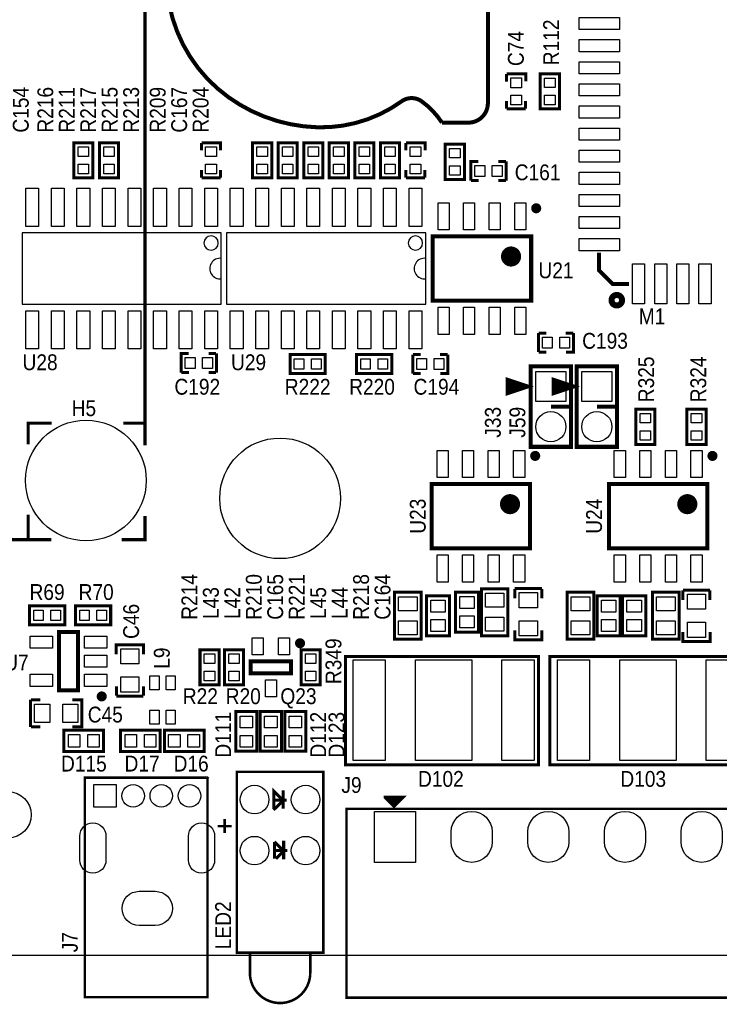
# Model space of a CAD drawing. Extents: x -2 to 286, y -2 to 81.
# Tile 2 of 8: x 36 to 71, y -2 to 47. Entities that reach past the tile are written whole.
import ezdxf
from ezdxf.enums import TextEntityAlignment as Align

# ---------------------------------------------------------------- set-up
doc = ezdxf.new("R2010")
doc.units = 0
doc.header["$MEASUREMENT"] = 0
for name, color, linetype in [('BG_OUTLINE', 6, 'CONTINUOUS'), ('BG_SILKSCREEN_TOP', 7, 'CONTINUOUS'), ('PG_SILKSCREEN_TOP', 7, 'CONTINUOUS'), ('PIN_TOP', 80, 'CONTINUOUS'), ('RD_SILKSCREEN_TOP', 2, 'CONTINUOUS')]:
    doc.layers.add(name, color=color, linetype=linetype)

msp = doc.modelspace()

# ---------------------------------------------------------------- linework, layer by layer
at = {"layer": 'BG_OUTLINE'}
msp.add_lwpolyline([(1.016, 0), (120.904, 0, 0.4142140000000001), (121.92, 1.016), (121.92, 80.21320000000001, 0.4142140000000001), (120.904, 81.2292), (1.016, 81.2292, 0.4142140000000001), (0, 80.21320000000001), (0, 1.016, 0.4142140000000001), (1.016, 0)], format="xyb", dxfattribs=at)
at = {"layer": 'BG_SILKSCREEN_TOP', "const_width": 0.1524}
for points in [[(48.4632, 8.1534), (48.9204, 7.6962), (48.5394, 7.315199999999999), (48.514, 7.315199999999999), (48.4886, 7.289799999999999), (48.4632, 7.315199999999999), (48.4632, 8.1534)], [(48.9204, 8.2042), (48.9204, 7.289799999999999)], [(48.4378, 7.721599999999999), (49.09819999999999, 7.721599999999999)], [(48.48872700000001, 5.645201), (48.945927, 5.188000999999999)], [(48.48872700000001, 4.807001), (48.48872700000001, 5.645201)], [(48.945927, 5.696000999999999), (48.945927, 4.781601)], [(48.463327, 5.213401), (49.123727, 5.213401)], [(48.945927, 5.188000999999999), (48.564927, 4.807001)]]:
    msp.add_lwpolyline(points, dxfattribs=at)
at = {"layer": 'PG_SILKSCREEN_TOP'}
for points, const_width in [([(42.052189, 25.364389), (42.052189, 71.628)], 0.1524), ([(60.026194, 43.84070499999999), (60.026194, 43.465699)], 0.150012), ([(60.02779499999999, 43.85180499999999), (60.977805, 43.85180499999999), (60.977805, 43.476799)], 0.150012), ([(62.65420500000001, 43.776798), (62.65420500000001, 42.101795), (61.704195, 42.101795), (61.704195, 43.85180499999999), (62.65420500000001, 43.85180499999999), (62.65420500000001, 43.776798)], 0.150012), ([(60.026194, 42.490695), (60.026194, 42.115689)], 0.150012), ([(60.02779499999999, 42.101795), (60.977805, 42.101795)], 0.150012), ([(60.97620500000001, 42.490695), (60.97620500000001, 42.115689)], 0.150012), ([(39.464005, 40.34779799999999), (39.464005, 38.672795), (38.513995, 38.672795), (38.513995, 40.42280499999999), (39.464005, 40.42280499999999), (39.464005, 40.34779799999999)], 0.150012), ([(40.73400499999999, 40.34779799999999), (40.73400499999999, 38.672795), (39.783995, 38.672795), (39.783995, 40.42280499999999), (40.73400499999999, 40.42280499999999), (40.73400499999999, 40.34779799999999)], 0.150012), ([(44.862394, 40.41170499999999), (44.862394, 40.036699)], 0.150012), ([(44.863995, 40.42280499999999), (45.81400499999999, 40.42280499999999), (45.81400499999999, 40.04779899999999)], 0.150012), ([(47.403995, 38.747802), (47.403995, 40.42280499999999), (48.354005, 40.42280499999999), (48.354005, 38.672795), (47.403995, 38.672795), (47.403995, 38.747802)], 0.150012), ([(48.673995, 38.747802), (48.673995, 40.42280499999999), (49.624005, 40.42280499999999), (49.624005, 38.672795), (48.673995, 38.672795), (48.673995, 38.747802)], 0.150012), ([(49.943995, 38.747802), (49.943995, 40.42280499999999), (50.89400499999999, 40.42280499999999), (50.89400499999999, 38.672795), (49.943995, 38.672795), (49.943995, 38.747802)], 0.150012), ([(51.213995, 38.747802), (51.213995, 40.42280499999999), (52.16400499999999, 40.42280499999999), (52.16400499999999, 38.672795), (51.213995, 38.672795), (51.213995, 38.747802)], 0.150012), ([(52.48399499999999, 38.747802), (52.48399499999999, 40.42280499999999), (53.43400500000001, 40.42280499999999), (53.43400500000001, 38.672795), (52.48399499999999, 38.672795), (52.48399499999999, 38.747802)], 0.150012), ([(53.753995, 38.747802), (53.753995, 40.42280499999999), (54.704005, 40.42280499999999), (54.704005, 38.672795), (53.753995, 38.672795), (53.753995, 38.747802)], 0.150012), ([(55.02239399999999, 40.41170499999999), (55.02239399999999, 40.036699)], 0.150012), ([(55.02399499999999, 40.42280499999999), (55.974005, 40.42280499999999), (55.974005, 40.04779899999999)], 0.150012), ([(57.929805, 40.27159799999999), (57.929805, 38.596595), (56.97979499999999, 38.596595), (56.97979499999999, 40.346605), (57.929805, 40.346605), (57.929805, 40.27159799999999)], 0.150012), ([(58.256195, 38.539395), (58.256195, 39.489405), (58.631201, 39.489405)], 0.150012), ([(59.617305, 39.487805), (59.992311, 39.487805)], 0.150012), ([(60.006205, 38.539395), (60.006205, 39.489405)], 0.150012), ([(44.862394, 39.061695), (44.862394, 38.686689)], 0.150012), ([(44.863995, 38.672795), (45.81400499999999, 38.672795)], 0.150012), ([(45.81240499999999, 39.061695), (45.81240499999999, 38.686689)], 0.150012), ([(55.02239399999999, 39.061695), (55.02239399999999, 38.686689)], 0.150012), ([(55.02399499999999, 38.672795), (55.974005, 38.672795)], 0.150012), ([(55.972405, 39.061695), (55.972405, 38.686689)], 0.150012), ([(58.26729499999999, 38.537794), (58.642301, 38.537794)], 0.150012), ([(59.617305, 38.537794), (59.992311, 38.537794)], 0.150012), ([(56.350992, 35.762997), (61.251008, 35.762997), (61.251008, 32.563003), (56.350992, 32.563003), (56.350992, 35.762997)], 0.2), ([(64.6176, 34.9504), (64.6176, 34.0868), (65.3034, 33.401), (66.1162, 33.401)], 0.2), ([(61.60899499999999, 30.955005), (61.60899499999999, 30.004995)], 0.150012), ([(61.99789499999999, 30.956606), (61.622889, 30.956606)], 0.150012), ([(63.347905, 30.956606), (62.97289899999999, 30.956606)], 0.150012), ([(63.35900500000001, 30.955005), (63.35900500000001, 30.004995), (62.98399899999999, 30.004995)], 0.150012), ([(43.854395, 28.988995), (43.854395, 29.939005), (44.229401, 29.939005)], 0.150012), ([(45.215505, 29.937405), (45.590511, 29.937405)], 0.150012), ([(45.604405, 28.988995), (45.604405, 29.939005)], 0.150012), ([(50.939598, 28.938195), (49.26459499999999, 28.938195), (49.26459499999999, 29.888205), (51.01460499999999, 29.888205), (51.01460499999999, 28.938195), (50.939598, 28.938195)], 0.150012), ([(52.641602, 29.888205), (54.316605, 29.888205), (54.316605, 28.938195), (52.56659499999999, 28.938195), (52.56659499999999, 29.888205), (52.641602, 29.888205)], 0.150012), ([(55.360595, 29.888205), (55.360595, 28.938195)], 0.150012), ([(55.74949499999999, 29.889806), (55.37448900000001, 29.889806)], 0.150012), ([(57.09950500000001, 29.889806), (56.724499, 29.889806)], 0.150012), ([(57.11060500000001, 29.888205), (57.11060500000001, 28.938195), (56.735599, 28.938195)], 0.150012), ([(61.99789499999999, 30.006595), (61.622889, 30.006595)], 0.150012), ([(61.23000199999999, 29.295598), (61.23000199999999, 25.295606), (63.22999799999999, 25.295606), (63.22999799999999, 29.295598), (61.23000199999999, 29.295598)], 0.199898), ([(63.516002, 29.295598), (63.516002, 25.295606), (65.515998, 25.295606), (65.515998, 29.295598), (63.516002, 29.295598)], 0.199898), ([(43.865495, 28.987394), (44.240501, 28.987394)], 0.150012), ([(45.215505, 28.987394), (45.590511, 28.987394)], 0.150012), ([(55.74949499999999, 28.939795), (55.37448900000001, 28.939795)], 0.150012), ([(61.07988800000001, 28.2956), (60.07989, 27.962606), (60.07989, 28.628594), (61.07988800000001, 28.2956)], 0.199898), ([(61.07988800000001, 28.2956), (60.07989, 28.428696)], 0.199898), ([(63.365888, 28.2956), (62.36589, 27.962606), (62.36589, 28.628594), (63.365888, 28.2956)], 0.199898), ([(63.365888, 28.2956), (62.36589, 28.428696)], 0.199898), ([(61.07988800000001, 28.2956), (60.07989, 28.228493)], 0.199898), ([(61.07988800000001, 28.2956), (60.07989, 28.028595)], 0.199898), ([(63.365888, 28.2956), (62.36589, 28.228493)], 0.199898), ([(63.365888, 28.2956), (62.36589, 28.028595)], 0.199898), ([(62.22999999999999, 27.295602), (63.22999799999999, 27.295602)], 0.199898), ([(64.516, 27.295602), (65.515998, 27.295602)], 0.199898), ([(67.40400499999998, 27.088998), (67.40400499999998, 25.413995), (66.45399499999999, 25.413995), (66.45399499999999, 27.164005), (67.40400499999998, 27.164005), (67.40400499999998, 27.088998)], 0.150012), ([(69.944005, 27.088998), (69.944005, 25.413995), (68.993995, 25.413995), (68.993995, 27.164005), (69.944005, 27.164005), (69.944005, 27.088998)], 0.150012), ([(37.419305, 26.477011), (36.250905, 26.477011), (36.250905, 25.415189)], 0.1524), ([(42.052189, 26.477011), (40.977795, 26.477011)], 0.1524), ([(56.300192, 23.443997), (61.20020799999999, 23.443997), (61.20020799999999, 20.244003), (56.300192, 20.244003), (56.300192, 23.443997)], 0.2), ([(65.11399200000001, 23.443997), (70.01400799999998, 23.443997), (70.01400799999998, 20.244003), (65.11399200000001, 20.244003), (65.11399200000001, 23.443997)], 0.2), ([(36.250905, 21.922689), (36.250905, 20.678089)], 0.1524), ([(40.88640499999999, 20.678089), (42.052189, 20.678089), (42.052189, 21.8567)], 0.1524), ([(16.715689, 20.678089), (37.393905, 20.678089)], 0.1524), ([(55.7784, 17.9324), (55.7784, 15.7226), (54.45759999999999, 15.7226), (54.45759999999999, 18.0594), (55.7784, 18.0594), (55.7784, 17.9324)], 0.150012), ([(58.639405, 17.993792), (58.639405, 16.068802), (57.48939499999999, 16.068802), (57.48939499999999, 18.068798), (58.639405, 18.068798), (58.639405, 17.743805)], 0.150012), ([(58.77559999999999, 16.0274), (58.77559999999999, 18.2372), (60.0964, 18.2372), (60.0964, 15.9004), (58.77559999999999, 15.9004), (58.77559999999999, 16.0274)], 0.150012), ([(60.43269599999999, 18.227192), (60.43269599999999, 17.752212)], 0.150012), ([(60.437395, 18.242204), (61.787405, 18.242204)], 0.150012), ([(61.78270600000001, 17.752212), (61.78270600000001, 18.227192)], 0.150012), ([(64.3636, 17.9324), (64.3636, 15.7226), (63.0428, 15.7226), (63.0428, 18.0594), (64.3636, 18.0594), (64.3636, 17.9324)], 0.150012), ([(67.2846, 15.8496), (67.2846, 18.0594), (68.6054, 18.0594), (68.6054, 15.7226), (67.2846, 15.7226), (67.2846, 15.8496)], 0.150012), ([(68.789296, 18.150992), (68.789296, 17.676012)], 0.150012), ([(68.793995, 18.166004), (70.144005, 18.166004)], 0.150012), ([(70.139306, 17.676012), (70.139306, 18.150992)], 0.150012), ([(57.191605, 17.815992), (57.191605, 15.891002), (56.04159499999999, 15.891002), (56.04159499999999, 17.890998), (57.191605, 17.890998), (57.191605, 17.566005)], 0.150012), ([(65.675205, 17.815992), (65.675205, 15.891002), (64.525195, 15.891002), (64.525195, 17.890998), (65.675205, 17.890998), (65.675205, 17.566005)], 0.150012), ([(66.945205, 17.815992), (66.945205, 15.891002), (65.79519499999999, 15.891002), (65.79519499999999, 17.890998), (66.945205, 17.890998), (66.945205, 17.566005)], 0.150012), ([(36.385602, 17.391405), (38.060605, 17.391405), (38.060605, 16.441395), (36.310595, 16.441395), (36.310595, 17.391405), (36.385602, 17.391405)], 0.150012), ([(40.27159799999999, 16.441395), (38.596595, 16.441395), (38.596595, 17.391405), (40.346605, 17.391405), (40.346605, 16.441395), (40.27159799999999, 16.441395)], 0.150012), ([(38.727405, 16.08041), (38.727405, 13.18039), (37.777395, 13.18039), (37.777395, 16.08041), (38.727405, 16.08041)], 0.2), ([(60.437395, 16.167202), (60.437395, 15.692196), (61.787405, 15.692196), (61.787405, 16.167202)], 0.150012), ([(68.793995, 16.091002), (68.793995, 15.615996), (70.144005, 15.615996), (70.144005, 16.091002)], 0.150012), ([(41.975405, 14.973198), (41.975405, 15.448204), (40.625395, 15.448204), (40.625395, 14.973198)], 0.150012), ([(45.737805, 15.125598), (45.737805, 13.450595), (44.787795, 13.450595), (44.787795, 15.200605), (45.737805, 15.200605), (45.737805, 15.125598)], 0.150012), ([(46.957005, 15.125598), (46.957005, 13.450595), (46.006995, 13.450595), (46.006995, 15.200605), (46.957005, 15.200605), (46.957005, 15.125598)], 0.150012), ([(50.767005, 15.125598), (50.767005, 13.450595), (49.816995, 13.450595), (49.816995, 15.200605), (50.767005, 15.200605), (50.767005, 15.125598)], 0.150012), ([(47.310802, 14.625599), (49.310798, 14.625599), (49.310798, 14.025601), (47.310802, 14.025601), (47.310802, 14.625599)], 0.2), ([(52.0192, 9.4742), (61.6204, 9.4742), (61.6204, 14.859), (52.0192, 14.859), (52.0192, 9.4742)], 0.150089), ([(62.1792, 9.4742), (71.7804, 9.4742), (71.7804, 14.859), (62.1792, 14.859), (62.1792, 9.4742)], 0.150089), ([(40.630094, 13.388188), (40.630094, 12.913208)], 0.150012), ([(41.980104, 12.913208), (41.980104, 13.388188)], 0.150012), ([(36.36779600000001, 11.364595), (36.36779600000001, 12.714605)], 0.150012), ([(36.857788, 12.709906), (36.382808, 12.709906)], 0.150012), ([(38.442798, 11.364595), (38.917804, 11.364595), (38.917804, 12.714605), (38.442798, 12.714605)], 0.150012), ([(41.975405, 12.898196), (40.625395, 12.898196)], 0.150012), ([(46.56660699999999, 10.200208), (46.56660699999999, 12.125198), (47.616593, 12.125198), (47.616593, 10.150196), (46.56660699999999, 10.150196), (46.56660699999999, 10.200208)], 0.150012), ([(47.785807, 10.200208), (47.785807, 12.125198), (48.835793, 12.125198), (48.835793, 10.150196), (47.785807, 10.150196), (47.785807, 10.200208)], 0.150012), ([(49.005007, 10.200208), (49.005007, 12.125198), (50.054993, 12.125198), (50.054993, 10.150196), (49.005007, 10.150196), (49.005007, 10.200208)], 0.150012), ([(36.382808, 11.359896), (36.857788, 11.359896)], 0.150012), ([(39.939392, 10.143007), (38.014402, 10.143007), (38.014402, 11.192993), (39.989404, 11.192993), (39.989404, 10.143007), (39.939392, 10.143007)], 0.150012), ([(42.758792, 10.143007), (40.83380199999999, 10.143007), (40.83380199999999, 11.192993), (42.808804, 11.192993), (42.808804, 10.143007), (42.758792, 10.143007)], 0.150012), ([(43.067808, 11.192993), (44.992798, 11.192993), (44.992798, 10.143007), (43.017796, 10.143007), (43.017796, 11.192993), (43.067808, 11.192993)], 0.150012), ([(39.0652, 8.839199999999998), (39.0652, -2.0828), (45.16119999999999, -2.0828), (45.16119999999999, 8.831301), (45.163994, 8.834095), (45.158889, 8.839199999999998), (39.0652, 8.839199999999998)], 0.127), ([(46.61789, 0.127), (46.61789, 9.127007), (50.91810999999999, 9.127007), (50.91810999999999, 0.127), (46.61789, 0.127)], 0.127), ([(54.1528, 7.6962), (54.4322, 7.4168), (54.8894, 7.873999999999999), (54.0004, 7.873999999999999), (54.0004, 7.8486), (54.1528, 7.6962), (54.2036, 7.746999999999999), (54.2036, 7.7724), (54.6608, 7.7724), (54.4322, 7.5438), (54.2544, 7.721599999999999), (54.4322, 7.721599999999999), (54.48299999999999, 7.670799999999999)], 0.150089), ([(52.07, 7.289799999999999), (52.07, -2.1082), (98.80600000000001, -2.1082), (98.80600000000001, 7.289799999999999), (52.07, 7.289799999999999)], 0.127), ([(45.66790499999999, 6.426987), (46.36800499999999, 6.426987)], 0.127), ([(46.017891, 6.077001), (46.017891, 6.776999)], 0.127), ([(47.267901, -0.8729979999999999), (47.267901, 0.127)], 0.127)]:
    msp.add_lwpolyline(points, dxfattribs=dict(at, const_width=const_width))
for points, const_width in [([(43.126711, 48.6918, 0.241056), (46.197495, 42.692295, 0.149983), (50.617095, 41.191205, 0.165562), (54.80809499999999, 42.48149999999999, -0.32438), (55.808905, 42.48149999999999, -0.091555), (56.817311, 41.422295), (58.12789999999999, 41.422295, 0.4256700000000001), (59.09820500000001, 42.4307), (59.09820500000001, 54.9529, 0.4256700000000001), (58.12789999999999, 55.96130500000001), (56.817311, 55.96130500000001, -0.012062), (55.808905, 54.9021, -0.414642), (54.80809499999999, 54.9021, 0.246616), (50.617095, 56.19239499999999, 0.071285), (46.197495, 54.69130500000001, 0.28245), (43.126711, 49.692611)], 0.200711), ([(61.625988, 37.162994, 1.000048), (61.376001, 37.162994, 0.999952), (61.625988, 37.162994)], 0.250012), ([(60.500997, 34.762999, 1.000005), (60.000998, 34.762999, 0.999995), (60.500997, 34.762999)], 0.499999), ([(65.768118, 32.5882, 1), (65.245082, 32.5882, 1), (65.768118, 32.5882)], 0.299999), ([(61.575188, 24.843994, 1.000048), (61.325201, 24.843994, 0.999952), (61.575188, 24.843994)], 0.250012), ([(70.388988, 24.843994, 1.000048), (70.139001, 24.843994, 0.999952), (70.388988, 24.843994)], 0.250012), ([(60.450197, 22.443999, 1.000005), (59.950198, 22.443999, 0.999995), (60.450197, 22.443999)], 0.499999), ([(69.26397099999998, 22.443999, 1.000005), (68.764023, 22.443999, 0.999995), (69.26397099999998, 22.443999)], 0.499999), ([(49.885778, 15.525598, 1.000018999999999), (49.635816, 15.525598, 0.9999809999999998), (49.885778, 15.525598)], 0.250012), ([(40.027403, 12.880391, 0.9999719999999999), (39.77739099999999, 12.880416, 1.000028), (40.027403, 12.880391)], 0.250012), ([(50.26809899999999, 0.127), (50.26809899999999, -0.8729979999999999, -1), (47.267901, -0.8729979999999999)], 0.127)]:
    msp.add_lwpolyline(points, format="xyb", dxfattribs=dict(at, const_width=const_width))
for points in [[(45.847, 35.941), (35.941, 35.941), (35.941, 32.385), (45.847, 32.385), (45.847, 35.941)], [(56.00699999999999, 35.941), (46.101, 35.941), (46.101, 32.385), (56.00699999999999, 32.385), (56.00699999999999, 35.941)]]:
    msp.add_lwpolyline(points, dxfattribs=at)
for points in [[(45.6946, 35.433, 1), (44.9834, 35.433, 1), (45.6946, 35.433)], [(55.8546, 35.433, 1), (55.1434, 35.433, 1), (55.8546, 35.433)], [(45.847, 34.671, 1.132781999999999), (45.847, 33.655)], [(56.00699999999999, 34.671, 1.132781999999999), (56.00699999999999, 33.655)]]:
    msp.add_lwpolyline(points, format="xyb", dxfattribs=at)
at = {"layer": 'PIN_TOP'}
for points in [[(65.64299799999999, 46.052105), (63.643002, 46.052105), (63.643002, 46.652104), (65.64299799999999, 46.652104)], [(65.64299799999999, 44.952107), (63.643002, 44.952107), (63.643002, 45.552106), (65.64299799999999, 45.552106)], [(65.64299799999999, 43.852109), (63.643002, 43.852109), (63.643002, 44.452108), (65.64299799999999, 44.452108)], [(60.232798, 43.161788), (60.232798, 43.65178), (60.772802, 43.65178), (60.772802, 43.161788)], [(61.919206, 43.171796), (61.919206, 43.641797), (62.43919399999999, 43.641797), (62.43919399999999, 43.171796)], [(65.64299799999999, 42.752112), (63.643002, 42.752112), (63.643002, 43.35211), (65.64299799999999, 43.35211)], [(60.232798, 42.301795), (60.232798, 42.791786), (60.772802, 42.791786), (60.772802, 42.301795)], [(61.919206, 42.31180300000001), (61.919206, 42.781804), (62.43919399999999, 42.781804), (62.43919399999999, 42.31180300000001)], [(65.64299799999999, 41.652088), (63.643002, 41.652088), (63.643002, 42.252087), (65.64299799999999, 42.252087)], [(65.64299799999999, 40.55209099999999), (63.643002, 40.55209099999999), (63.643002, 41.152089), (65.64299799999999, 41.152089)], [(38.729006, 39.74279600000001), (38.729006, 40.212797), (39.24899400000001, 40.212797), (39.24899400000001, 39.74279600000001)], [(39.999006, 39.74279600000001), (39.999006, 40.212797), (40.51899399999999, 40.212797), (40.51899399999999, 39.74279600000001)], [(45.068998, 39.732788), (45.068998, 40.22278), (45.609002, 40.22278), (45.609002, 39.732788)], [(48.138994, 40.212797), (48.138994, 39.74279600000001), (47.61900599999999, 39.74279600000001), (47.61900599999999, 40.212797)], [(49.408994, 40.212797), (49.408994, 39.74279600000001), (48.889006, 39.74279600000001), (48.889006, 40.212797)], [(50.678994, 40.212797), (50.678994, 39.74279600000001), (50.159006, 39.74279600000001), (50.159006, 40.212797)], [(51.948994, 40.212797), (51.948994, 39.74279600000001), (51.429006, 39.74279600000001), (51.429006, 40.212797)], [(53.21899399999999, 40.212797), (53.21899399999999, 39.74279600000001), (52.699006, 39.74279600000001), (52.699006, 40.212797)], [(54.48899399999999, 40.212797), (54.48899399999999, 39.74279600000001), (53.96900600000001, 39.74279600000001), (53.96900600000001, 40.212797)], [(55.228998, 39.732788), (55.228998, 40.22278), (55.769002, 40.22278), (55.769002, 39.732788)], [(57.194806, 39.66659600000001), (57.194806, 40.13659699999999), (57.714794, 40.13659699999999), (57.714794, 39.66659600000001)], [(65.64299799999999, 39.452093), (63.643002, 39.452093), (63.643002, 40.052092), (65.64299799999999, 40.052092)], [(38.729006, 38.882803), (38.729006, 39.352804), (39.24899400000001, 39.352804), (39.24899400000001, 38.882803)], [(39.999006, 38.882803), (39.999006, 39.352804), (40.51899399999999, 39.352804), (40.51899399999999, 38.882803)], [(45.068998, 38.872795), (45.068998, 39.362786), (45.609002, 39.362786), (45.609002, 38.872795)], [(48.138994, 39.352804), (48.138994, 38.882803), (47.61900599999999, 38.882803), (47.61900599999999, 39.352804)], [(49.408994, 39.352804), (49.408994, 38.882803), (48.889006, 38.882803), (48.889006, 39.352804)], [(50.678994, 39.352804), (50.678994, 38.882803), (50.159006, 38.882803), (50.159006, 39.352804)], [(51.948994, 39.352804), (51.948994, 38.882803), (51.429006, 38.882803), (51.429006, 39.352804)], [(53.21899399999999, 39.352804), (53.21899399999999, 38.882803), (52.699006, 38.882803), (52.699006, 39.352804)], [(54.48899399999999, 39.352804), (54.48899399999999, 38.882803), (53.96900600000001, 38.882803), (53.96900600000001, 39.352804)], [(55.228998, 38.872795), (55.228998, 39.362786), (55.769002, 39.362786), (55.769002, 38.872795)], [(57.194806, 38.806603), (57.194806, 39.276604), (57.714794, 39.276604), (57.714794, 38.806603)], [(58.946199, 38.744398), (58.45620799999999, 38.744398), (58.45620799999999, 39.284402), (58.946199, 39.284402)], [(59.806192, 38.744398), (59.31620099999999, 38.744398), (59.31620099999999, 39.284402), (59.806192, 39.284402)], [(65.64299799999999, 38.352095), (63.643002, 38.352095), (63.643002, 38.952094), (65.64299799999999, 38.952094)], [(36.7665, 38.1635), (36.7665, 36.2585), (36.1315, 36.2585), (36.1315, 38.1635)], [(38.0365, 38.1635), (38.0365, 36.2585), (37.4015, 36.2585), (37.4015, 38.1635)], [(39.3065, 38.1635), (39.3065, 36.2585), (38.6715, 36.2585), (38.6715, 38.1635)], [(40.5765, 38.1635), (40.5765, 36.2585), (39.9415, 36.2585), (39.9415, 38.1635)], [(41.8465, 38.1635), (41.8465, 36.2585), (41.2115, 36.2585), (41.2115, 38.1635)], [(43.1165, 38.1635), (43.1165, 36.2585), (42.48149999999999, 36.2585), (42.48149999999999, 38.1635)], [(44.38649999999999, 38.1635), (44.38649999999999, 36.2585), (43.7515, 36.2585), (43.7515, 38.1635)], [(45.6565, 38.1635), (45.6565, 36.2585), (45.0215, 36.2585), (45.0215, 38.1635)], [(46.92649999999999, 38.1635), (46.92649999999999, 36.2585), (46.2915, 36.2585), (46.2915, 38.1635)], [(48.1965, 38.1635), (48.1965, 36.2585), (47.5615, 36.2585), (47.5615, 38.1635)], [(49.4665, 38.1635), (49.4665, 36.2585), (48.8315, 36.2585), (48.8315, 38.1635)], [(50.7365, 38.1635), (50.7365, 36.2585), (50.1015, 36.2585), (50.1015, 38.1635)], [(52.0065, 38.1635), (52.0065, 36.2585), (51.3715, 36.2585), (51.3715, 38.1635)], [(53.2765, 38.1635), (53.2765, 36.2585), (52.6415, 36.2585), (52.6415, 38.1635)], [(54.5465, 38.1635), (54.5465, 36.2585), (53.91149999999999, 36.2585), (53.91149999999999, 38.1635)], [(55.81649999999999, 38.1635), (55.81649999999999, 36.2585), (55.1815, 36.2585), (55.1815, 38.1635)], [(65.64299799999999, 37.252097), (63.643002, 37.252097), (63.643002, 37.852096), (65.64299799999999, 37.852096)], [(56.62099399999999, 37.438), (57.17100600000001, 37.438), (57.17100600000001, 36.08799000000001), (56.62099399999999, 36.08799000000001)], [(57.89099399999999, 37.438), (58.441006, 37.438), (58.441006, 36.08799000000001), (57.89099399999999, 36.08799000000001)], [(59.160994, 37.438), (59.711006, 37.438), (59.711006, 36.08799000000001), (59.160994, 36.08799000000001)], [(60.43099399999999, 37.438), (60.98100600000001, 37.438), (60.98100600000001, 36.08799000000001), (60.43099399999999, 36.08799000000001)], [(65.64299799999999, 36.152099), (63.643002, 36.152099), (63.643002, 36.752098), (65.64299799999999, 36.752098)], [(65.64299799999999, 35.052102), (63.643002, 35.052102), (63.643002, 35.6521), (65.64299799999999, 35.6521)], [(66.291892, 32.401002), (66.291892, 34.400998), (66.891891, 34.400998), (66.891891, 32.401002)], [(67.39189, 32.401002), (67.39189, 34.400998), (67.991888, 34.400998), (67.991888, 32.401002)], [(68.491913, 32.401002), (68.491913, 34.400998), (69.091912, 34.400998), (69.091912, 32.401002)], [(69.591911, 32.401002), (69.591911, 34.400998), (70.191909, 34.400998), (70.191909, 32.401002)], [(36.7665, 32.0675), (36.7665, 30.1625), (36.1315, 30.1625), (36.1315, 32.0675)], [(38.0365, 32.0675), (38.0365, 30.1625), (37.4015, 30.1625), (37.4015, 32.0675)], [(39.3065, 32.0675), (39.3065, 30.1625), (38.6715, 30.1625), (38.6715, 32.0675)], [(40.5765, 32.0675), (40.5765, 30.1625), (39.9415, 30.1625), (39.9415, 32.0675)], [(41.8465, 32.0675), (41.8465, 30.1625), (41.2115, 30.1625), (41.2115, 32.0675)], [(43.1165, 32.0675), (43.1165, 30.1625), (42.48149999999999, 30.1625), (42.48149999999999, 32.0675)], [(44.38649999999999, 32.0675), (44.38649999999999, 30.1625), (43.7515, 30.1625), (43.7515, 32.0675)], [(45.6565, 32.0675), (45.6565, 30.1625), (45.0215, 30.1625), (45.0215, 32.0675)], [(46.92649999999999, 32.0675), (46.92649999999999, 30.1625), (46.2915, 30.1625), (46.2915, 32.0675)], [(48.1965, 32.0675), (48.1965, 30.1625), (47.5615, 30.1625), (47.5615, 32.0675)], [(49.4665, 32.0675), (49.4665, 30.1625), (48.8315, 30.1625), (48.8315, 32.0675)], [(50.7365, 32.0675), (50.7365, 30.1625), (50.1015, 30.1625), (50.1015, 32.0675)], [(52.0065, 32.0675), (52.0065, 30.1625), (51.3715, 30.1625), (51.3715, 32.0675)], [(53.2765, 32.0675), (53.2765, 30.1625), (52.6415, 30.1625), (52.6415, 32.0675)], [(54.5465, 32.0675), (54.5465, 30.1625), (53.91149999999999, 30.1625), (53.91149999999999, 32.0675)], [(55.81649999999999, 32.0675), (55.81649999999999, 30.1625), (55.1815, 30.1625), (55.1815, 32.0675)], [(56.62099399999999, 32.23801), (57.17100600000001, 32.23801), (57.17100600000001, 30.888), (56.62099399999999, 30.888)], [(57.89099399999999, 32.23801), (58.441006, 32.23801), (58.441006, 30.888), (57.89099399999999, 30.888)], [(59.160994, 32.23801), (59.711006, 32.23801), (59.711006, 30.888), (59.160994, 30.888)], [(60.43099399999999, 32.23801), (60.98100600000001, 32.23801), (60.98100600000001, 30.888), (60.43099399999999, 30.888)], [(61.80900799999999, 30.750002), (62.298999, 30.750002), (62.298999, 30.209998), (61.80900799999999, 30.209998)], [(62.669001, 30.750002), (63.158992, 30.750002), (63.158992, 30.209998), (62.669001, 30.209998)], [(44.54439899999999, 29.193998), (44.054408, 29.193998), (44.054408, 29.734002), (44.54439899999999, 29.734002)], [(45.404392, 29.193998), (44.914401, 29.193998), (44.914401, 29.734002), (45.404392, 29.734002)], [(49.474603, 29.673194), (49.944604, 29.673194), (49.944604, 29.153206), (49.474603, 29.153206)], [(50.334596, 29.673194), (50.80459699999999, 29.673194), (50.80459699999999, 29.153206), (50.334596, 29.153206)], [(53.246604, 29.153206), (52.776603, 29.153206), (52.776603, 29.673194), (53.246604, 29.673194)], [(54.106597, 29.153206), (53.636596, 29.153206), (53.636596, 29.673194), (54.106597, 29.673194)], [(55.560608, 29.683202), (56.050599, 29.683202), (56.050599, 29.143198), (55.560608, 29.143198)], [(56.420601, 29.683202), (56.910592, 29.683202), (56.910592, 29.143198), (56.420601, 29.143198)], [(61.479455, 29.046145), (62.98054499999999, 29.046145), (62.98054499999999, 27.545055), (61.479455, 27.545055)], [(63.765455, 29.046145), (65.266545, 29.046145), (65.266545, 27.545055), (63.765455, 27.545055)], [(66.66900600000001, 26.483996), (66.66900600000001, 26.953997), (67.188994, 26.953997), (67.188994, 26.483996)], [(69.209006, 26.483996), (69.209006, 26.953997), (69.728994, 26.953997), (69.728994, 26.483996)], [(66.66900600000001, 25.624003), (66.66900600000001, 26.094004), (67.188994, 26.094004), (67.188994, 25.624003)], [(69.209006, 25.624003), (69.209006, 26.094004), (69.728994, 26.094004), (69.728994, 25.624003)], [(56.57019399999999, 25.119), (57.120206, 25.119), (57.120206, 23.76899), (56.57019399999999, 23.76899)], [(57.840194, 25.119), (58.39020600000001, 25.119), (58.39020600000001, 23.76899), (57.840194, 23.76899)], [(59.11019399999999, 25.119), (59.660206, 25.119), (59.660206, 23.76899), (59.11019399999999, 23.76899)], [(60.38019399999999, 25.119), (60.930206, 25.119), (60.930206, 23.76899), (60.38019399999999, 23.76899)], [(65.383994, 25.119), (65.93400600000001, 25.119), (65.93400600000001, 23.76899), (65.383994, 23.76899)], [(66.653994, 25.119), (67.204006, 25.119), (67.204006, 23.76899), (66.653994, 23.76899)], [(67.923994, 25.119), (68.474006, 25.119), (68.474006, 23.76899), (67.923994, 23.76899)], [(69.19399399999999, 25.119), (69.744006, 25.119), (69.744006, 23.76899), (69.19399399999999, 23.76899)], [(56.57019399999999, 19.91901), (57.120206, 19.91901), (57.120206, 18.569), (56.57019399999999, 18.569)], [(57.840194, 19.91901), (58.39020600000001, 19.91901), (58.39020600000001, 18.569), (57.840194, 18.569)], [(59.11019399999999, 19.91901), (59.660206, 19.91901), (59.660206, 18.569), (59.11019399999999, 18.569)], [(60.38019399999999, 19.91901), (60.930206, 19.91901), (60.930206, 18.569), (60.38019399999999, 18.569)], [(65.383994, 19.91901), (65.93400600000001, 19.91901), (65.93400600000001, 18.569), (65.383994, 18.569)], [(66.653994, 19.91901), (67.204006, 19.91901), (67.204006, 18.569), (66.653994, 18.569)], [(67.923994, 19.91901), (68.474006, 19.91901), (68.474006, 18.569), (67.923994, 18.569)], [(69.19399399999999, 19.91901), (69.744006, 19.91901), (69.744006, 18.569), (69.19399399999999, 18.569)], [(54.65800600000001, 17.140987), (54.65800600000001, 17.840985), (55.577994, 17.840985), (55.577994, 17.140987)], [(56.256606, 17.076014), (56.256606, 17.666005), (56.97659399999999, 17.666005), (56.97659399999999, 17.076014)], [(57.704406, 17.253814), (57.704406, 17.843805), (58.42439399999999, 17.843805), (58.42439399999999, 17.253814)], [(59.89599399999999, 18.018798), (59.89599399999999, 17.318799), (58.976006, 17.318799), (58.976006, 18.018798)], [(61.562399, 18.042204), (61.562399, 17.292193), (60.662401, 17.292193), (60.662401, 18.042204)], [(63.243206, 17.140987), (63.243206, 17.840985), (64.16319399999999, 17.840985), (64.16319399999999, 17.140987)], [(64.740206, 17.076014), (64.740206, 17.666005), (65.460194, 17.666005), (65.460194, 17.076014)], [(66.01020600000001, 17.076014), (66.01020600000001, 17.666005), (66.730194, 17.666005), (66.730194, 17.076014)], [(68.40499399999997, 17.840998), (68.40499399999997, 17.141), (67.48500599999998, 17.141), (67.48500599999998, 17.840998)], [(69.91899899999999, 17.966004), (69.91899899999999, 17.215993), (69.019001, 17.215993), (69.019001, 17.966004)], [(36.990604, 16.656406), (36.520603, 16.656406), (36.520603, 17.176394), (36.990604, 17.176394)], [(37.850597, 16.656406), (37.38059600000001, 16.656406), (37.38059600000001, 17.176394), (37.850597, 17.176394)], [(38.806603, 17.176394), (39.276604, 17.176394), (39.276604, 16.656406), (38.806603, 16.656406)], [(39.66659600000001, 17.176394), (40.13659699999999, 17.176394), (40.13659699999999, 16.656406), (39.66659600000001, 16.656406)], [(56.256606, 16.115995), (56.256606, 16.705986), (56.97659399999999, 16.705986), (56.97659399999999, 16.115995)], [(57.704406, 16.293795), (57.704406, 16.883786), (58.42439399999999, 16.883786), (58.42439399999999, 16.293795)], [(59.89599399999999, 16.8188), (59.89599399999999, 16.118802), (58.976006, 16.118802), (58.976006, 16.8188)], [(64.740206, 16.115995), (64.740206, 16.705986), (65.460194, 16.705986), (65.460194, 16.115995)], [(66.01020600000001, 16.115995), (66.01020600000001, 16.705986), (66.730194, 16.705986), (66.730194, 16.115995)], [(54.65800600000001, 15.940989), (54.65800600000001, 16.640988), (55.577994, 16.640988), (55.577994, 15.940989)], [(61.562399, 16.642207), (61.562399, 15.892196), (60.662401, 15.892196), (60.662401, 16.642207)], [(63.243206, 15.940989), (63.243206, 16.640988), (64.16319399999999, 16.640988), (64.16319399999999, 15.940989)], [(68.40499399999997, 16.641001), (68.40499399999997, 15.941002), (67.48500599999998, 15.941002), (67.48500599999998, 16.641001)], [(69.91899899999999, 16.566007), (69.91899899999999, 15.815996), (69.019001, 15.815996), (69.019001, 16.566007)], [(37.452389, 15.88041), (37.452389, 15.280411), (36.352391, 15.280411), (36.352391, 15.88041)], [(40.15240900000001, 15.88041), (40.15240900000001, 15.280411), (39.052411, 15.280411), (39.052411, 15.88041)], [(47.385783, 15.800616), (47.935794, 15.800616), (47.935794, 14.950605), (47.385783, 14.950605)], [(48.685806, 15.800616), (49.23581699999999, 15.800616), (49.23581699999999, 14.950605), (48.685806, 14.950605)], [(40.850388, 14.498193), (40.850388, 15.248204), (41.75038599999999, 15.248204), (41.75038599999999, 14.498193)], [(40.15240900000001, 14.930399), (40.15240900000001, 14.330401), (39.052411, 14.330401), (39.052411, 14.930399)], [(45.00280599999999, 14.520596), (45.00280599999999, 14.990597), (45.52279399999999, 14.990597), (45.52279399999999, 14.520596)], [(46.222006, 14.520596), (46.222006, 14.990597), (46.741994, 14.990597), (46.741994, 14.520596)], [(50.032006, 14.520596), (50.032006, 14.990597), (50.551994, 14.990597), (50.551994, 14.520596)], [(52.395907, 9.692639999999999), (52.395907, 14.691335), (53.996107, 14.691335), (53.996107, 9.692639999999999)], [(55.496435, 9.692639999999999), (55.496435, 14.691335), (58.29554, 14.691335), (58.29554, 9.692639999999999)], [(59.795893, 9.692639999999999), (59.795893, 14.691335), (61.396093, 14.691335), (61.396093, 9.692639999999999)], [(62.55590699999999, 9.692639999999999), (62.55590699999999, 14.691335), (64.15610699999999, 14.691335), (64.15610699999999, 9.692639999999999)], [(65.656435, 9.692639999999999), (65.656435, 14.691335), (68.45553999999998, 14.691335), (68.45553999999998, 9.692639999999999)], [(69.955893, 9.692639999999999), (69.955893, 14.691335), (71.556093, 14.691335), (71.556093, 9.692639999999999)], [(37.452389, 13.980389), (37.452389, 13.38039), (36.352391, 13.38039), (36.352391, 13.980389)], [(40.15240900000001, 13.980389), (40.15240900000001, 13.38039), (39.052411, 13.38039), (39.052411, 13.980389)], [(40.850388, 13.098196), (40.850388, 13.848207), (41.75038599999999, 13.848207), (41.75038599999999, 13.098196)], [(42.300995, 13.90001), (42.751007, 13.90001), (42.751007, 13.200012), (42.300995, 13.200012)], [(43.100993, 13.90001), (43.55100499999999, 13.90001), (43.55100499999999, 13.200012), (43.100993, 13.200012)], [(45.00280599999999, 13.660603), (45.00280599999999, 14.130604), (45.52279399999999, 14.130604), (45.52279399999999, 13.660603)], [(46.222006, 13.660603), (46.222006, 14.130604), (46.741994, 14.130604), (46.741994, 13.660603)], [(50.032006, 13.660603), (50.032006, 14.130604), (50.551994, 14.130604), (50.551994, 13.660603)], [(48.035794, 13.700595), (48.58580599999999, 13.700595), (48.58580599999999, 12.850584), (48.035794, 12.850584)], [(36.567796, 12.489599), (37.317807, 12.489599), (37.317807, 11.589601), (36.567796, 11.589601)], [(37.967793, 12.489599), (38.717804, 12.489599), (38.717804, 11.589601), (37.967793, 11.589601)], [(42.300995, 12.199988), (42.751007, 12.199988), (42.751007, 11.49999), (42.300995, 11.49999)], [(43.100993, 12.199988), (43.55100499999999, 12.199988), (43.55100499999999, 11.49999), (43.100993, 11.49999)], [(47.401594, 11.89021), (47.401594, 11.320209), (46.781606, 11.320209), (46.781606, 11.89021)], [(48.620794, 11.89021), (48.620794, 11.320209), (48.000806, 11.320209), (48.000806, 11.89021)], [(49.839994, 11.89021), (49.839994, 11.320209), (49.220006, 11.320209), (49.220006, 11.89021)], [(38.24939, 10.977994), (38.819391, 10.977994), (38.819391, 10.358006), (38.24939, 10.358006)], [(39.209409, 10.977994), (39.77941, 10.977994), (39.77941, 10.358006), (39.209409, 10.358006)], [(41.06879, 10.977994), (41.63879099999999, 10.977994), (41.63879099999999, 10.358006), (41.06879, 10.358006)], [(42.028808, 10.977994), (42.59881, 10.977994), (42.59881, 10.358006), (42.028808, 10.358006)], [(43.79779099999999, 10.358006), (43.22778999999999, 10.358006), (43.22778999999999, 10.977994), (43.79779099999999, 10.977994)], [(44.75781, 10.358006), (44.187808, 10.358006), (44.187808, 10.977994), (44.75781, 10.977994)], [(47.401594, 10.930191), (47.401594, 10.36019), (46.781606, 10.36019), (46.781606, 10.930191)], [(48.620794, 10.930191), (48.620794, 10.36019), (48.000806, 10.36019), (48.000806, 10.930191)], [(49.839994, 10.930191), (49.839994, 10.36019), (49.220006, 10.36019), (49.220006, 10.930191)], [(39.50510300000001, 7.375092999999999), (39.50510300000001, 8.492693), (40.622703, 8.492693), (40.622703, 7.375092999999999)], [(53.467, 4.622799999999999), (53.467, 7.162799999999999), (55.499, 7.162799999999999), (55.499, 4.622799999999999)]]:
    msp.add_lwpolyline(points, close=True, dxfattribs=at)
for points in [[(59.309, 6.146799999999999), (59.309, 5.638799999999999, -1), (57.277, 5.638799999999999), (57.277, 6.146799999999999, -1)], [(63.119, 6.146799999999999), (63.119, 5.638799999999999, -1), (61.087, 5.638799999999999), (61.087, 6.146799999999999, -1)], [(66.929, 6.146799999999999), (66.929, 5.638799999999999, -1), (64.897, 5.638799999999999), (64.897, 6.146799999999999, -1)], [(70.739, 6.146799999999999), (70.739, 5.638799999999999, -1), (68.707, 5.638799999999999), (68.707, 6.146799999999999, -1)], [(40.114004, 5.93405), (40.114004, 4.73395, -1), (38.814007, 4.73395), (38.814007, 5.93405, -1)], [(45.51399299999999, 5.93405), (45.51399299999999, 4.73395, -1), (44.21399599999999, 4.73395), (44.21399599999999, 5.93405, -1)], [(42.56404999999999, 1.484008), (41.76395, 1.484008, -1), (41.76395, 3.184004), (42.56404999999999, 3.184004, -1)]]:
    msp.add_lwpolyline(points, format="xyb", close=True, dxfattribs=at)
for centre, radius in [((62.22999999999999, 26.295604), 0.750545), ((64.516, 26.295604), 0.750545), ((39.116, 23.622), 2.999994), ((48.768, 22.733), 2.999994), ((41.464001, 7.933892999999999), 0.5588), ((42.863999, 7.933892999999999), 0.5588), ((44.26409699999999, 7.933892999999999), 0.5588), ((47.49799999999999, 7.746999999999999), 0.7112), ((50.038, 7.746999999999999), 0.7112), ((35.25299, 6.988988), 1.143), ((47.49799999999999, 5.206999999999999), 0.7112), ((50.038, 5.206999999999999), 0.7112)]:
    msp.add_circle(centre, radius, dxfattribs=at)

# ---------------------------------------------------------------- texts
at = {"layer": 'RD_SILKSCREEN_TOP', "width": 0.9032259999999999}
for s, p in [('R112', (62.6364, 45.4152)), ('C74', (60.8838, 45.1104)), ('C154', (36.2712, 42.0624)), ('R216', (37.4904, 42.0624)), ('R211', (38.5572, 42.0624)), ('R217', (39.624, 42.0624)), ('R215', (40.6908, 42.0624)), ('R213', (41.75759999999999, 42.0624)), ('R209', (43.0784, 42.0624)), ('C167', (44.1452, 42.0624)), ('R204', (45.212, 42.0624)), ('R325', (67.3608, 28.6512)), ('R324', (69.9516, 28.6512)), ('J33', (59.7408, 26.5176)), ('J59', (60.96, 26.5176)), ('U23', (56.00699999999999, 21.844)), ('U24', (64.77, 21.844)), ('R214', (44.6532, 17.8308)), ('R210', (47.85359999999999, 17.8308)), ('C165', (48.9204, 17.8308)), ('R221', (49.9872, 17.8308)), ('R218', (53.18760000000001, 17.8308)), ('C164', (54.2544, 17.8308)), ('L43', (45.72, 17.526)), ('L42', (46.78679999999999, 17.526)), ('L45', (51.054, 17.526)), ('L44', (52.1208, 17.526)), ('C46', (41.75759999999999, 16.6116)), ('R349', (51.816, 14.6304)), ('L9', (43.28159999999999, 14.7828)), ('D111', (46.32959999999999, 10.9728)), ('D112', (51.054, 10.9728)), ('D123', (51.9684, 10.9728))]:
    msp.add_text(s, height=0.7874, rotation=90, dxfattribs=at).set_placement(p, align=Align.CENTER)
for s, p in [('C161', (61.5696, 38.5572)), ('U21', (62.484, 33.6804)), ('C193', (64.9224, 30.1752)), ('C192', (44.6532, 27.8892)), ('R222', (50.1396, 27.8892)), ('R220', (53.34, 27.8892)), ('C194', (56.5404, 27.8892)), ('H5', (39.0144, 26.8224)), ('R69', (37.1856, 17.6784)), ('R70', (39.624, 17.6784)), ('U7', (35.6616, 14.1732)), ('R22', (44.80559999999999, 12.4968)), ('R20', (46.9392, 12.4968)), ('Q23', (49.6824, 12.4968)), ('C45', (40.0812, 11.5824)), ('D115', (39.0144, 9.144)), ('D17', (41.90999999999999, 9.144)), ('D16', (44.3484, 9.144))]:
    msp.add_text(s, height=0.7874, dxfattribs=at).set_placement(p, align=Align.CENTER)
for s, p in [('M1', (66.5988, 31.3944)), ('U28', (35.9664, 29.1084)), ('U29', (46.32959999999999, 29.1084)), ('J9', (51.816, 8.0772)), ('D102', (55.62599999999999, 8.382)), ('D103', (65.6844, 8.382))]:
    msp.add_text(s, height=0.7874, dxfattribs=at).set_placement(p)
for s, p in [('LED2', (46.32959999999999, 0.3048)), ('J7', (38.7096, 0.1524))]:
    msp.add_text(s, height=0.7874, rotation=90, dxfattribs=at).set_placement(p)

doc.saveas('drawing.dxf')
